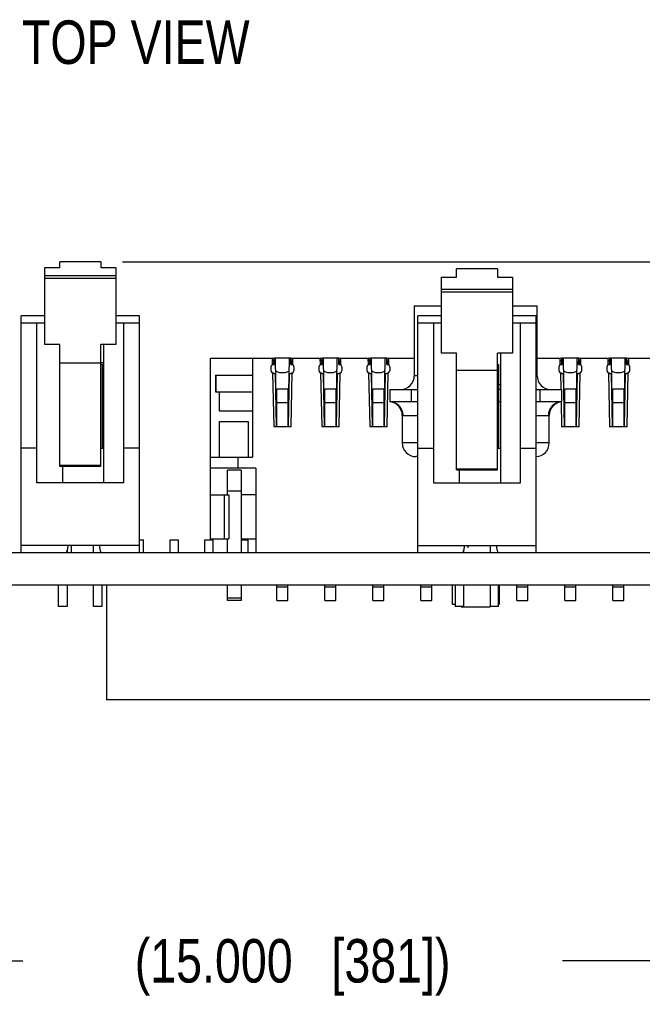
# Model space of a CAD drawing. Header units: inches. Extents: x 0 to 34, y 0 to 22.
# Tile 5 of 84: x 14.5 to 16.3, y 1.6 to 4.5. Entities that reach past the tile are written whole.
import ezdxf

# ---------------------------------------------------------------- set-up
doc = ezdxf.new("R2010")
doc.units = ezdxf.units.IN
doc.header["$LTSCALE"] = 1.87
doc.header["$MEASUREMENT"] = 0
doc.layers.get('0').update_dxf_attribs({"linetype": 'CONTINUOUS'})
doc.layers.add('DETAIL', color=7, linetype='CONTINUOUS')
doc.layers.add('DIMENSIONS', color=7, linetype='CONTINUOUS')
doc.styles.get("Standard").update_dxf_attribs({"font": 'txt', "width": 0.8})
doc.dimstyles.new('DIMSTYLE_2', dxfattribs={"dimtxt": 0.125, "dimasz": 0.18, "dimexe": 0.125, "dimexo": 0.0625, "dimgap": 0.03125, "dimtad": 0, "dimtih": 1, "dimtoh": 1, "dimdec": 3, "dimzin": 4, "dimdsep": 46, "dimtxsty": 'STANDARD', "dimblk": '_FILLED', "dimblk1": '_FILLED', "dimblk2": '_FILLED', "dimcen": 0.09, "dimadec": 0, "dimazin": 0, "dimtp": 0.001, "dimtm": 0.001, "dimtfac": 1, "dimtdec": 3, "dimtofl": 0, "dimtmove": 0, "dimatfit": 3, "dimldrblk": '_FILLED', "dimfxl": 1, "dimtolj": 1, "dimtzin": 4, "dimarcsym": 0})
doc.dimstyles.new('DIMSTYLE_3', dxfattribs={"dimtxt": 0.125, "dimasz": 0.18, "dimexe": 0.125, "dimexo": 0.0625, "dimgap": 0.0625, "dimtad": 0, "dimtih": 1, "dimtoh": 1, "dimdec": 3, "dimzin": 4, "dimdsep": 46, "dimtxsty": 'STANDARD', "dimblk": '_FILLED', "dimblk1": '_FILLED', "dimblk2": '_FILLED', "dimcen": 0.09, "dimadec": 0, "dimazin": 0, "dimtp": 0.001, "dimtm": 0.001, "dimtfac": 1, "dimtdec": 3, "dimtofl": 0, "dimtmove": 0, "dimatfit": 3, "dimldrblk": '_FILLED', "dimfxl": 1, "dimtolj": 1, "dimtzin": 4, "dimarcsym": 0})

# ---------------------------------------------------------------- blocks, each defined once
blk = doc.blocks.new('*D3')
at = {"layer": 'DIMENSIONS', "color": 2, "linetype": 'CONTINUOUS'}
blk.add_line((18.5847, 2.5123), (23.4677, 2.5123), dxfattribs=at)
at = {"layer": 'DIMENSIONS', "color": 2, "linetype": 'CONTINUOUS', "insert": (23.5302, 2.5748), "char_height": 0.125, "width": 1.325, "attachment_point": 1, "line_spacing_factor": 0.9}
blk.add_mtext('4X .331{\\Ftxt.shx;\\W1.000000;\\H0.125000; }[8.4]', dxfattribs=at)
blk = doc.blocks.new('_FILLED')
at = {"color": 0, "linetype": 'BYBLOCK'}
blk.add_solid([(0, 0), (-1, 0.174), (-1, -0.174)], dxfattribs=at)
blk = doc.blocks.new('*D4')
at = {"layer": 'DIMENSIONS', "color": 2, "linetype": 'CONTINUOUS'}
blk.add_line((22.8524, 2.843), (23.4677, 2.843), dxfattribs=at)
at = {"layer": 'DIMENSIONS', "color": 2, "linetype": 'CONTINUOUS', "insert": (23.5302, 2.9055), "char_height": 0.125, "width": 0.825, "attachment_point": 1, "line_spacing_factor": 0.9}
blk.add_mtext('.000{\\Ftxt.shx;\\W1.000000;\\H0.125000; }[0]', dxfattribs=at)
blk = doc.blocks.new('*D8')
at = {"layer": 'DIMENSIONS', "color": 2, "linetype": 'CONTINUOUS'}
blk.add_line((21.5845, 3.7517), (23.4677, 3.7517), dxfattribs=at)
at = {"layer": 'DIMENSIONS', "color": 2, "linetype": 'CONTINUOUS', "insert": (23.5302, 3.8142), "char_height": 0.125, "width": 1.525, "attachment_point": 1, "line_spacing_factor": 0.9}
blk.add_mtext('7X .909{\\Ftxt.shx;\\W1.000000;\\H0.125000; }[23.08]', dxfattribs=at)
blk = doc.blocks.new('*D10')
at = {"layer": 'DIMENSIONS', "color": 2, "linetype": 'CONTINUOUS'}
for p, q in [((22.754, 3.7714), (22.8899, 3.946)), ((22.8899, 3.946), (23.4677, 3.946)), ((14.7917, 3.7714), (22.754, 3.7714))]:
    blk.add_line(p, q, dxfattribs=at)
at = {"layer": 'DIMENSIONS', "color": 2, "linetype": 'CONTINUOUS', "insert": (23.5302, 4.0085), "char_height": 0.125, "width": 1.525, "attachment_point": 1, "line_spacing_factor": 0.9}
blk.add_mtext('2X .928{\\Ftxt.shx;\\W1.000000;\\H0.125000; }[23.58]', dxfattribs=at)
blk = doc.blocks.new('*D12')
at = {"layer": 'DIMENSIONS', "color": 2, "linetype": 'CONTINUOUS'}
for p, q in [((7.7802, 2.7805), (7.7802, 1.6376)), ((22.7802, 2.7805), (22.7802, 1.6376)), ((7.7802, 1.7626), (14.5052, 1.7626)), ((22.7802, 1.7626), (16.0552, 1.7626))]:
    blk.add_line(p, q, dxfattribs=at)
at = {"layer": 'DIMENSIONS', "color": 2, "linetype": 'CONTINUOUS', "xscale": 0.18, "yscale": 0.18, "zscale": 0.18, "rotation": 180}
blk.add_blockref('_FILLED', (7.7802, 1.7626), dxfattribs=at)
at = {"layer": 'DIMENSIONS', "color": 2, "linetype": 'CONTINUOUS', "xscale": 0.18, "yscale": 0.18, "zscale": 0.18}
blk.add_blockref('_FILLED', (22.7802, 1.7626), dxfattribs=at)
at = {"layer": 'DIMENSIONS', "color": 2, "linetype": 'CONTINUOUS', "insert": (15.2802, 1.8251), "char_height": 0.125, "width": 1.425, "attachment_point": 2, "line_spacing_factor": 0.9}
blk.add_mtext('(15.000{\\Ftxt.shx;\\W1.000000;\\H0.125000; }[381])', dxfattribs=at)

msp = doc.modelspace()

# ---------------------------------------------------------------- linework, layer by layer
at = {"color": 7, "linetype": 'CONTINUOUS'}
for p, q in [((14.6112, 3.7553), (14.6112, 3.7714)), ((14.7292, 3.7714), (14.6112, 3.7714)), ((14.7292, 3.7714), (14.7292, 3.7553)), ((14.5682, 3.5337), (14.5682, 3.7553)), ((14.5682, 3.7553), (14.6112, 3.7553)), ((14.7292, 3.7553), (14.7722, 3.7553)), ((14.7722, 3.7553), (14.7722, 3.5337)), ((15.7507, 3.7277), (15.7507, 3.7517)), ((15.8687, 3.7517), (15.7507, 3.7517)), ((15.8687, 3.7517), (15.8687, 3.7277)), ((14.7722, 3.7311), (14.5682, 3.7311)), ((14.5682, 3.7245), (14.7722, 3.7245)), ((15.7077, 3.5088), (15.7077, 3.7277)), ((15.7077, 3.7277), (15.7507, 3.7277)), ((15.8687, 3.7277), (15.9117, 3.7277)), ((15.9117, 3.7277), (15.9117, 3.5088)), ((15.9117, 3.6916), (15.7077, 3.6916)), ((15.7077, 3.6849), (15.9117, 3.6849)), ((15.6297, 3.6447), (15.6297, 3.4439)), ((15.6297, 3.6447), (15.7077, 3.6447)), ((15.9117, 3.6447), (15.9824, 3.6447)), ((15.9824, 3.4439), (15.9824, 3.6447)), ((14.5002, 2.9361), (14.5002, 3.616)), ((14.5682, 3.616), (14.5002, 3.616)), ((14.5002, 3.596), (14.5682, 3.596)), ((14.5452, 3.136), (14.5452, 3.596)), ((14.8402, 3.616), (14.7722, 3.616)), ((14.7722, 3.596), (14.8402, 3.596)), ((14.7952, 3.136), (14.7952, 3.596)), ((14.8402, 2.936), (14.8402, 3.616)), ((15.6397, 2.936), (15.6397, 3.616)), ((15.7077, 3.616), (15.6397, 3.616)), ((15.6397, 3.596), (15.7077, 3.596)), ((15.6847, 3.596), (15.6847, 3.136)), ((15.9797, 3.616), (15.9117, 3.616)), ((15.9117, 3.596), (15.9797, 3.596)), ((15.9347, 3.136), (15.9347, 3.596)), ((15.9797, 2.936), (15.9797, 3.616)), ((14.6112, 3.5337), (14.5682, 3.5337)), ((14.6112, 3.1834), (14.6112, 3.5337)), ((14.7292, 3.1834), (14.7292, 3.5337)), ((14.7722, 3.5337), (14.7292, 3.5337)), ((14.7382, 3.136), (14.7382, 3.5337)), ((14.6112, 3.4812), (14.7292, 3.4812)), ((14.7292, 3.4821), (14.7382, 3.4821)), ((15.2222, 3.4769), (15.2219, 3.4951)), ((15.2221, 3.4768), (15.2221, 3.4951)), ((15.2269, 3.4951), (15.2269, 3.4826)), ((15.2312, 3.4951), (15.2269, 3.4951)), ((15.2272, 3.4769), (15.227, 3.4951)), ((15.2341, 3.3021), (15.2312, 3.4951)), ((15.2678, 3.3021), (15.2707, 3.4951)), ((15.275, 3.4951), (15.2707, 3.4951)), ((15.2747, 3.4769), (15.2749, 3.4951)), ((15.275, 3.4826), (15.275, 3.4951)), ((15.2797, 3.4769), (15.28, 3.4951)), ((15.2798, 3.4951), (15.2798, 3.4768)), ((15.3599, 3.4769), (15.3597, 3.4951)), ((15.3599, 3.4768), (15.3599, 3.4951)), ((15.3647, 3.4951), (15.3647, 3.4826)), ((15.369, 3.4951), (15.3647, 3.4951)), ((15.365, 3.4769), (15.3648, 3.4951)), ((15.3719, 3.3021), (15.369, 3.4951)), ((15.4056, 3.3021), (15.4085, 3.4951)), ((15.4128, 3.4951), (15.4085, 3.4951)), ((15.4125, 3.4769), (15.4127, 3.4951)), ((15.4128, 3.4826), (15.4128, 3.4951)), ((15.4175, 3.4769), (15.4178, 3.4951)), ((15.4176, 3.4951), (15.4176, 3.4768)), ((15.4977, 3.4769), (15.4975, 3.4951)), ((15.4977, 3.4768), (15.4977, 3.4951)), ((15.5025, 3.4951), (15.5025, 3.4826)), ((15.5068, 3.4951), (15.5025, 3.4951)), ((15.5028, 3.4769), (15.5026, 3.4951)), ((15.5097, 3.3021), (15.5068, 3.4951)), ((15.5434, 3.3021), (15.5463, 3.4951)), ((15.5506, 3.4951), (15.5463, 3.4951)), ((15.5503, 3.4769), (15.5505, 3.4951)), ((15.5506, 3.4826), (15.5506, 3.4951)), ((15.5553, 3.4769), (15.5556, 3.4951)), ((15.5554, 3.4951), (15.5554, 3.4768)), ((15.7507, 3.5088), (15.7077, 3.5088)), ((15.7507, 3.1734), (15.7507, 3.5088)), ((15.9117, 3.5088), (15.8687, 3.5088)), ((15.8687, 3.1734), (15.8687, 3.5088)), ((15.8777, 3.136), (15.8777, 3.5088)), ((16.0489, 3.4769), (16.0487, 3.4951)), ((16.0489, 3.4768), (16.0489, 3.4951)), ((16.0579, 3.4951), (16.0537, 3.4951)), ((16.054, 3.4769), (16.0537, 3.4951)), ((16.0537, 3.4951), (16.0537, 3.4826)), ((16.0609, 3.3021), (16.0579, 3.4951)), ((16.0946, 3.3021), (16.0975, 3.4951)), ((16.1017, 3.4951), (16.0975, 3.4951)), ((16.1014, 3.4769), (16.1017, 3.4951)), ((16.1017, 3.4826), (16.1017, 3.4951)), ((16.1065, 3.4769), (16.1068, 3.4951)), ((16.1066, 3.4951), (16.1066, 3.4768)), ((16.1867, 3.4769), (16.1864, 3.4951)), ((16.1867, 3.4768), (16.1867, 3.4951)), ((16.1957, 3.4951), (16.1915, 3.4951)), ((16.1918, 3.4769), (16.1915, 3.4951)), ((16.1915, 3.4951), (16.1915, 3.4826)), ((16.1987, 3.3021), (16.1957, 3.4951)), ((16.2324, 3.3021), (16.2353, 3.4951)), ((16.2395, 3.4951), (16.2353, 3.4951)), ((16.2392, 3.4769), (16.2395, 3.4951)), ((16.2395, 3.4826), (16.2395, 3.4951)), ((16.2443, 3.4769), (16.2446, 3.4951)), ((16.2444, 3.4951), (16.2444, 3.4768)), ((14.7327, 3.476), (14.7292, 3.476)), ((14.7327, 3.476), (14.7327, 3.236)), ((15.2222, 3.4769), (15.2272, 3.4769)), ((15.2747, 3.4769), (15.2797, 3.4769)), ((15.3599, 3.4769), (15.365, 3.4769)), ((15.4125, 3.4769), (15.4175, 3.4769)), ((15.4977, 3.4769), (15.5028, 3.4769)), ((15.5503, 3.4769), (15.5553, 3.4769)), ((15.7507, 3.4602), (15.8687, 3.4602)), ((15.8687, 3.476), (15.8722, 3.476)), ((15.8722, 3.236), (15.8722, 3.476)), ((16.0489, 3.4769), (16.054, 3.4769)), ((16.1014, 3.4769), (16.1065, 3.4769)), ((16.1867, 3.4769), (16.1918, 3.4769)), ((16.2392, 3.4769), (16.2443, 3.4769)), ((15.2228, 3.4523), (15.2259, 3.2982)), ((15.2293, 3.45), (15.2271, 3.4505)), ((15.2314, 3.4498), (15.2293, 3.45)), ((15.2293, 3.4498), (15.2314, 3.4498)), ((15.2726, 3.45), (15.2705, 3.4498)), ((15.2705, 3.4498), (15.2726, 3.4498)), ((15.2748, 3.4505), (15.2726, 3.45)), ((15.276, 3.2982), (15.2791, 3.4523)), ((15.3606, 3.4523), (15.3637, 3.2982)), ((15.3671, 3.45), (15.3649, 3.4505)), ((15.3692, 3.4498), (15.3671, 3.45)), ((15.3671, 3.4498), (15.3692, 3.4498)), ((15.4104, 3.45), (15.4083, 3.4498)), ((15.4083, 3.4498), (15.4104, 3.4498)), ((15.4126, 3.4505), (15.4104, 3.45)), ((15.4138, 3.2982), (15.4169, 3.4523)), ((15.4984, 3.4523), (15.5015, 3.2982)), ((15.5049, 3.45), (15.5027, 3.4505)), ((15.507, 3.4498), (15.5049, 3.45)), ((15.5049, 3.4498), (15.507, 3.4498)), ((15.5482, 3.45), (15.5461, 3.4498)), ((15.5461, 3.4498), (15.5482, 3.4498)), ((15.5504, 3.4505), (15.5482, 3.45)), ((15.5516, 3.2982), (15.5547, 3.4523)), ((15.6397, 3.4439), (15.6297, 3.4439)), ((15.9824, 3.4439), (15.9797, 3.4439)), ((16.0495, 3.4523), (16.0505, 3.4045)), ((16.0561, 3.45), (16.0538, 3.4505)), ((16.0582, 3.4498), (16.0561, 3.45)), ((16.0561, 3.4498), (16.0582, 3.4498)), ((16.0994, 3.45), (16.0973, 3.4498)), ((16.0973, 3.4498), (16.0994, 3.4498)), ((16.1016, 3.4505), (16.0994, 3.45)), ((16.1028, 3.2982), (16.1059, 3.4523)), ((16.1873, 3.4523), (16.1904, 3.2982)), ((16.1939, 3.45), (16.1916, 3.4505)), ((16.196, 3.4498), (16.1939, 3.45)), ((16.1939, 3.4498), (16.196, 3.4498)), ((16.2372, 3.45), (16.2351, 3.4498)), ((16.2351, 3.4498), (16.2372, 3.4498)), ((16.2394, 3.4505), (16.2372, 3.45)), ((16.2406, 3.2982), (16.2437, 3.4523)), ((15.559, 3.4045), (15.559, 3.3691)), ((15.559, 3.4045), (15.6397, 3.4045)), ((15.622, 3.3691), (15.622, 3.4045)), ((15.8777, 3.4183), (15.8722, 3.4183)), ((15.8777, 3.4045), (15.8722, 3.4045)), ((15.9797, 3.4045), (16.0531, 3.4045)), ((15.9901, 3.4045), (15.9901, 3.3691)), ((16.0531, 3.3691), (16.0531, 3.4045)), ((15.6397, 3.3691), (15.559, 3.3691)), ((15.8777, 3.3691), (15.8722, 3.3691)), ((16.0531, 3.3691), (15.9797, 3.3691)), ((16.0512, 3.3691), (16.0526, 3.2982)), ((15.595, 3.3299), (15.595, 3.251)), ((15.5974, 3.3297), (15.595, 3.3299)), ((15.5974, 3.3297), (15.6397, 3.3297)), ((15.9797, 3.3297), (16.0147, 3.3297)), ((16.0171, 3.3299), (16.0147, 3.3297)), ((16.0171, 3.251), (16.0171, 3.3299)), ((14.5452, 3.236), (14.5002, 3.236)), ((14.7292, 3.236), (14.7382, 3.236)), ((14.8402, 3.236), (14.7952, 3.236)), ((15.6397, 3.251), (15.595, 3.251)), ((15.6397, 3.236), (15.6847, 3.236)), ((15.8687, 3.236), (15.8777, 3.236)), ((15.9347, 3.236), (15.9797, 3.236)), ((16.0171, 3.251), (15.9797, 3.251)), ((15.6397, 3.2116), (15.6344, 3.2116)), ((14.7292, 3.1864), (14.6112, 3.1864)), ((14.6112, 3.1839), (14.7292, 3.1839)), ((14.7292, 3.1836), (14.6112, 3.1836)), ((14.7292, 3.1834), (14.6112, 3.1834)), ((14.6202, 3.136), (14.6202, 3.1834)), ((15.8687, 3.1759), (15.7507, 3.1759)), ((15.7507, 3.1737), (15.8687, 3.1737)), ((15.8687, 3.1735), (15.7507, 3.1735)), ((15.8687, 3.1734), (15.7507, 3.1734)), ((15.7597, 3.136), (15.7597, 3.1734)), ((14.7952, 3.136), (14.5452, 3.136)), ((15.6847, 3.136), (15.9347, 3.136)), ((14.8402, 2.973), (14.852, 2.973)), ((14.852, 2.936), (14.852, 2.973)), ((14.9283, 2.936), (14.9283, 2.973)), ((14.9283, 2.973), (14.952, 2.973)), ((14.952, 2.936), (14.952, 2.973)), ((15.0283, 2.936), (15.0283, 2.973)), ((15.0283, 2.973), (15.052, 2.973)), ((15.052, 2.936), (15.052, 2.973)), ((15.1328, 2.973), (15.152, 2.973)), ((15.152, 2.936), (15.152, 2.973)), ((14.8402, 2.956), (14.5002, 2.956)), ((14.6452, 2.936), (14.6452, 2.956)), ((14.7079, 2.936), (14.7079, 2.956)), ((15.6397, 2.956), (15.9797, 2.956)), ((15.7847, 2.9499), (15.7847, 2.956)), ((15.8474, 2.956), (15.8474, 2.936)), ((7.7802, 2.936), (22.7802, 2.936)), ((14.6324, 2.9427), (14.6324, 2.936)), ((15.77, 2.937), (15.7697, 2.936)), ((15.7719, 2.936), (15.7719, 2.9428)), ((7.7802, 2.843), (22.7802, 2.843)), ((14.6079, 2.781), (14.6079, 2.843)), ((14.6324, 2.843), (14.6324, 2.781)), ((14.7079, 2.781), (14.7079, 2.843)), ((14.7324, 2.843), (14.7324, 2.781)), ((14.7457, 2.843), (14.7457, 2.5123)), ((15.7383, 2.843), (15.7383, 2.7872)), ((15.7474, 2.843), (15.7474, 2.781)), ((15.7719, 2.781), (15.7719, 2.843)), ((15.8474, 2.843), (15.8474, 2.781)), ((15.8719, 2.781), (15.8719, 2.843)), ((15.8738, 2.843), (15.8738, 2.7872)), ((14.6324, 2.781), (14.6079, 2.781)), ((14.7324, 2.781), (14.7079, 2.781)), ((15.7383, 2.7872), (15.7474, 2.7872)), ((15.7719, 2.781), (15.7474, 2.781)), ((15.7645, 2.781), (15.7651, 2.7786)), ((15.847, 2.7786), (15.7651, 2.7786)), ((15.847, 2.7786), (15.8476, 2.781)), ((15.8719, 2.781), (15.8474, 2.781)), ((15.8719, 2.7872), (15.8738, 2.7872)), ((17.8346, 2.5123), (14.7457, 2.5123))]:
    msp.add_line(p, q, dxfattribs=at)
at = {"color": 6, "linetype": 'CONTINUOUS'}
for p, q in [((15.0443, 2.9754), (15.0443, 3.4951)), ((15.0443, 3.4951), (15.2269, 3.4951)), ((15.1645, 3.4951), (15.1645, 3.2097)), ((15.2707, 3.4951), (15.2312, 3.4951)), ((15.275, 3.4951), (15.3647, 3.4951)), ((15.4085, 3.4951), (15.369, 3.4951)), ((15.4128, 3.4951), (15.5025, 3.4951)), ((15.5463, 3.4951), (15.5068, 3.4951)), ((15.5506, 3.4951), (15.6297, 3.4951)), ((15.9824, 3.4951), (16.0537, 3.4951)), ((16.0975, 3.4951), (16.0579, 3.4951)), ((16.1017, 3.4951), (16.1915, 3.4951)), ((16.2353, 3.4951), (16.1957, 3.4951)), ((16.2395, 3.4951), (16.3293, 3.4951)), ((15.2175, 3.4675), (15.2175, 3.4616)), ((15.2844, 3.4616), (15.2844, 3.4675)), ((15.3553, 3.4675), (15.3553, 3.4616)), ((15.4222, 3.4616), (15.4222, 3.4675)), ((15.4931, 3.4675), (15.4931, 3.4616)), ((15.56, 3.4616), (15.56, 3.4675)), ((16.0443, 3.4675), (16.0443, 3.4616)), ((16.1112, 3.4616), (16.1112, 3.4675)), ((16.1821, 3.4675), (16.1821, 3.4616)), ((16.249, 3.4616), (16.249, 3.4675)), ((15.0582, 3.4459), (15.0582, 3.3977)), ((15.0582, 3.4459), (15.1645, 3.4459)), ((15.06, 3.4459), (15.06, 3.3977)), ((15.2341, 3.2982), (15.2314, 3.4498)), ((15.2705, 3.4498), (15.2678, 3.2982)), ((15.3719, 3.2982), (15.3692, 3.4498)), ((15.4083, 3.4498), (15.4056, 3.2982)), ((15.5097, 3.2982), (15.507, 3.4498)), ((15.5461, 3.4498), (15.5434, 3.2982)), ((16.0608, 3.2982), (16.0582, 3.4498)), ((16.0973, 3.4498), (16.0946, 3.2982)), ((16.1986, 3.2982), (16.196, 3.4498)), ((16.2351, 3.4498), (16.2324, 3.2982)), ((15.0582, 3.3977), (15.1645, 3.3977)), ((15.0689, 3.3977), (15.0689, 3.3435)), ((15.2352, 3.2982), (15.2352, 3.4065)), ((15.2352, 3.4065), (15.2667, 3.4065)), ((15.2667, 3.4065), (15.2667, 3.2982)), ((15.373, 3.2982), (15.373, 3.4065)), ((15.373, 3.4065), (15.4045, 3.4065)), ((15.4045, 3.4065), (15.4045, 3.2982)), ((15.5108, 3.2982), (15.5108, 3.4065)), ((15.5108, 3.4065), (15.5423, 3.4065)), ((15.5423, 3.4065), (15.5423, 3.2982)), ((16.062, 3.4065), (16.0935, 3.4065)), ((16.062, 3.2982), (16.062, 3.4065)), ((16.0935, 3.4065), (16.0935, 3.2982)), ((16.1998, 3.4065), (16.2313, 3.4065)), ((16.1998, 3.2982), (16.1998, 3.4065)), ((16.2313, 3.4065), (16.2313, 3.2982)), ((15.0689, 3.3435), (15.1645, 3.3435)), ((15.2352, 3.3671), (15.2667, 3.3671)), ((15.373, 3.3671), (15.4045, 3.3671)), ((15.5108, 3.3671), (15.5423, 3.3671)), ((16.062, 3.3671), (16.0935, 3.3671)), ((16.1998, 3.3671), (16.2313, 3.3671)), ((15.0689, 3.312), (15.0689, 3.2097)), ((15.1535, 3.312), (15.0689, 3.312)), ((15.1535, 3.2097), (15.1535, 3.312)), ((15.2259, 3.2982), (15.276, 3.2982)), ((15.3637, 3.2982), (15.4138, 3.2982)), ((15.5015, 3.2982), (15.5516, 3.2982)), ((16.0526, 3.2982), (16.1028, 3.2982)), ((16.1904, 3.2982), (16.2406, 3.2982)), ((15.0443, 3.2097), (15.1645, 3.2097)), ((15.123, 3.2097), (15.123, 3.1782)), ((15.1742, 3.1782), (15.0443, 3.1782)), ((15.0935, 3.1014), (15.0935, 3.1723)), ((15.1328, 3.1723), (15.0935, 3.1723)), ((15.1328, 3.1723), (15.1328, 2.936)), ((15.1742, 3.1782), (15.1742, 2.936)), ((15.0935, 3.1132), (15.1328, 3.1132)), ((15.0443, 3.1014), (15.0974, 3.1014)), ((15.0837, 3.1014), (15.0837, 2.9754)), ((15.0974, 3.1014), (15.0974, 2.9754)), ((15.1742, 3.1014), (15.1328, 3.1014)), ((15.0443, 2.9754), (15.0974, 2.9754)), ((15.0935, 2.936), (15.0935, 2.9754)), ((15.1328, 2.9754), (15.1742, 2.9754)), ((15.0935, 2.7982), (15.0935, 2.843)), ((15.1328, 2.843), (15.1328, 2.7982)), ((15.2352, 2.7982), (15.2352, 2.843)), ((15.2352, 2.8376), (15.2667, 2.8376)), ((15.2667, 2.7982), (15.2667, 2.843)), ((15.373, 2.7982), (15.373, 2.843)), ((15.373, 2.8376), (15.4045, 2.8376)), ((15.4045, 2.7982), (15.4045, 2.843)), ((15.5108, 2.7982), (15.5108, 2.843)), ((15.5108, 2.8376), (15.5423, 2.8376)), ((15.5423, 2.7982), (15.5423, 2.843)), ((15.6486, 2.7982), (15.6486, 2.843)), ((15.6486, 2.8376), (15.6801, 2.8376)), ((15.6801, 2.7982), (15.6801, 2.843)), ((15.9242, 2.7982), (15.9242, 2.843)), ((15.9242, 2.8376), (15.9557, 2.8376)), ((15.9557, 2.7982), (15.9557, 2.843)), ((16.062, 2.7982), (16.062, 2.843)), ((16.062, 2.8376), (16.0935, 2.8376)), ((16.0935, 2.7982), (16.0935, 2.843)), ((16.1998, 2.7982), (16.1998, 2.843)), ((16.1998, 2.8376), (16.2313, 2.8376)), ((16.2313, 2.7982), (16.2313, 2.843)), ((15.0935, 2.8061), (15.1328, 2.8061)), ((15.1328, 2.7982), (15.0935, 2.7982)), ((15.2352, 2.7982), (15.2667, 2.7982)), ((15.373, 2.7982), (15.4045, 2.7982)), ((15.5108, 2.7982), (15.5423, 2.7982)), ((15.6486, 2.7982), (15.6801, 2.7982)), ((15.9242, 2.7982), (15.9557, 2.7982)), ((16.062, 2.7982), (16.0935, 2.7982)), ((16.1998, 2.7982), (16.2313, 2.7982))]:
    msp.add_line(p, q, dxfattribs=at)
at = {"color": 7, "linetype": 'CONTINUOUS'}
for centre, radius, start, end in [((15.222, 3.4826), 0.00492, 295.7143, 90), ((15.2799, 3.4826), 0.00492, 90, 244.2857), ((15.3598, 3.4826), 0.00492, 295.7143, 90), ((15.4177, 3.4826), 0.00492, 90, 244.2857), ((15.4976, 3.4826), 0.00492, 295.7143, 90), ((15.5555, 3.4826), 0.00492, 90, 244.2857), ((16.0488, 3.4826), 0.00492, 295.7143, 90), ((16.1067, 3.4826), 0.00492, 90, 244.2857), ((16.1866, 3.4826), 0.00492, 295.7143, 90), ((16.2445, 3.4826), 0.00492, 90, 244.2857), ((15.2293, 3.4675), 0.0118, 115.804, 127.7432), ((15.2726, 3.4675), 0.0118, 52.2568, 64.196), ((15.3671, 3.4675), 0.0118, 115.804, 127.7432), ((15.4104, 3.4675), 0.0118, 52.2568, 64.196), ((15.5049, 3.4675), 0.0118, 115.804, 127.7432), ((15.5482, 3.4675), 0.0118, 52.2568, 64.196), ((16.0561, 3.4675), 0.0118, 115.804, 127.7432), ((16.0994, 3.4675), 0.0118, 52.2568, 64.196), ((16.1939, 3.4675), 0.0118, 115.804, 127.7432), ((16.2372, 3.4675), 0.0118, 52.2568, 64.196), ((15.2327, 3.4679), 0.0185, 237.5012, 238.2879), ((15.2293, 3.4616), 0.0118, 236.4352, 270), ((15.2726, 3.4616), 0.0118, 270, 303.5648), ((15.2692, 3.4678), 0.0184, 301.7178, 302.507), ((15.3705, 3.4679), 0.0185, 237.5012, 238.2879), ((15.3671, 3.4616), 0.0118, 236.4352, 270), ((15.4104, 3.4616), 0.0118, 270, 303.5648), ((15.407, 3.4678), 0.0184, 301.7178, 302.507), ((15.5083, 3.4679), 0.0185, 237.5012, 238.2879), ((15.5049, 3.4616), 0.0118, 236.4352, 270), ((15.5482, 3.4616), 0.0118, 270, 303.5648), ((15.5448, 3.4678), 0.0184, 301.7178, 302.507), ((15.5903, 3.4439), 0.0394, 270, 360), ((16.0218, 3.4439), 0.0394, 180, 270), ((16.0595, 3.4679), 0.0185, 237.5012, 238.2879), ((16.0561, 3.4616), 0.0118, 236.4352, 270), ((16.0994, 3.4616), 0.0118, 270, 303.5648), ((16.096, 3.4678), 0.0184, 301.7178, 302.507), ((16.1973, 3.4679), 0.0185, 237.5012, 238.2879), ((16.1939, 3.4616), 0.0118, 236.4352, 270), ((16.2372, 3.4616), 0.0118, 270, 303.5648), ((16.2338, 3.4678), 0.0184, 301.7178, 302.507), ((15.5557, 3.3299), 0.0394, 0, 85.124), ((16.0565, 3.3299), 0.0394, 94.876, 180), ((15.6344, 3.251), 0.0394, 180, 270), ((15.9777, 3.251), 0.0394, 272.8572, 360)]:
    msp.add_arc(centre, radius, start, end, dxfattribs=at)
at = {"color": 6, "linetype": 'CONTINUOUS'}
for centre, start, end in [((15.2293, 3.4675), 127.7432, 180), ((15.2293, 3.4616), 180, 236.4352), ((15.2726, 3.4616), 303.5648, 360), ((15.2726, 3.4675), 0, 52.2568), ((15.3671, 3.4675), 127.7432, 180), ((15.3671, 3.4616), 180, 236.4352), ((15.4104, 3.4616), 303.5648, 360), ((15.4104, 3.4675), 0, 52.2568), ((15.5049, 3.4675), 127.7432, 180), ((15.5049, 3.4616), 180, 236.4352), ((15.5482, 3.4616), 303.5648, 360), ((15.5482, 3.4675), 0, 52.2568), ((16.0561, 3.4675), 127.7432, 180), ((16.0561, 3.4616), 180, 236.4352), ((16.0994, 3.4616), 303.5648, 360), ((16.0994, 3.4675), 0, 52.2568), ((16.1939, 3.4675), 127.7432, 180), ((16.1939, 3.4616), 180, 236.4352), ((16.2372, 3.4616), 303.5648, 360), ((16.2372, 3.4675), 0, 52.2568)]:
    msp.add_arc(centre, 0.0118, start, end, dxfattribs=at)
for points in [[(15.2703, 3.4576), (15.2674, 3.4559), (15.2612, 3.4531), (15.251, 3.4516), (15.2408, 3.4531), (15.2346, 3.4559), (15.2317, 3.4576)], [(15.4081, 3.4576), (15.4052, 3.4559), (15.399, 3.4531), (15.3888, 3.4516), (15.3786, 3.4531), (15.3724, 3.4559), (15.3695, 3.4576)], [(15.5459, 3.4576), (15.543, 3.4559), (15.5368, 3.4531), (15.5266, 3.4516), (15.5164, 3.4531), (15.5102, 3.4559), (15.5073, 3.4576)], [(16.097, 3.4576), (16.0942, 3.4559), (16.0879, 3.4531), (16.0778, 3.4516), (16.0676, 3.4531), (16.0614, 3.4559), (16.0585, 3.4576)], [(16.2348, 3.4576), (16.232, 3.4559), (16.2257, 3.4531), (16.2156, 3.4516), (16.2054, 3.4531), (16.1992, 3.4559), (16.1963, 3.4576)]]:
    msp.add_open_spline(points, degree=3, knots=[0, 0, 0, 0, 0.247311, 0.50002, 0.752698, 1, 1, 1, 1], dxfattribs=at)
at = {"color": 7, "linetype": 'CONTINUOUS'}
for points, knots in [([(15.2271, 3.4505), (15.2264, 3.4507), (15.2249, 3.451), (15.2236, 3.4517), (15.223, 3.4521)], [0, 0, 0, 0, 0.486157, 1, 1, 1, 1]), ([(15.2789, 3.4521), (15.2783, 3.4517), (15.277, 3.451), (15.2755, 3.4507), (15.2748, 3.4505)], [0, 0, 0, 0, 0.513838, 1, 1, 1, 1]), ([(15.3649, 3.4505), (15.3642, 3.4507), (15.3627, 3.451), (15.3614, 3.4517), (15.3608, 3.4521)], [0, 0, 0, 0, 0.486157, 1, 1, 1, 1]), ([(15.4167, 3.4521), (15.4161, 3.4517), (15.4148, 3.451), (15.4133, 3.4507), (15.4126, 3.4505)], [0, 0, 0, 0, 0.513838, 1, 1, 1, 1]), ([(15.5027, 3.4505), (15.502, 3.4507), (15.5005, 3.451), (15.4992, 3.4517), (15.4986, 3.4521)], [0, 0, 0, 0, 0.486157, 1, 1, 1, 1]), ([(15.5545, 3.4521), (15.5539, 3.4517), (15.5526, 3.451), (15.5511, 3.4507), (15.5504, 3.4505)], [0, 0, 0, 0, 0.513838, 1, 1, 1, 1]), ([(16.0538, 3.4505), (16.0531, 3.4507), (16.0517, 3.451), (16.0504, 3.4517), (16.0498, 3.4521)], [0, 0, 0, 0, 0.486157, 1, 1, 1, 1]), ([(16.1057, 3.4521), (16.105, 3.4517), (16.1037, 3.451), (16.1023, 3.4507), (16.1016, 3.4505)], [0, 0, 0, 0, 0.513838, 1, 1, 1, 1]), ([(16.1916, 3.4505), (16.1909, 3.4507), (16.1895, 3.451), (16.1882, 3.4517), (16.1876, 3.4521)], [0, 0, 0, 0, 0.486157, 1, 1, 1, 1]), ([(16.2435, 3.4521), (16.2428, 3.4517), (16.2415, 3.451), (16.2401, 3.4507), (16.2394, 3.4505)], [0, 0, 0, 0, 0.513838, 1, 1, 1, 1]), ([(15.5974, 3.3297), (15.5974, 3.3347), (15.5955, 3.3449), (15.587, 3.3583), (15.574, 3.3671), (15.5638, 3.3691), (15.559, 3.3691)], [0, 0, 0, 0, 0.242846, 0.504013, 0.762642, 1, 1, 1, 1]), ([(16.0531, 3.3691), (16.0483, 3.3691), (16.0382, 3.3671), (16.0251, 3.3583), (16.0166, 3.3449), (16.0147, 3.3347), (16.0147, 3.3297)], [0, 0, 0, 0, 0.237358, 0.495987, 0.757154, 1, 1, 1, 1]), ([(14.6343, 2.956), (14.6343, 2.9547), (14.6342, 2.9521), (14.6338, 2.949), (14.6334, 2.9466), (14.633, 2.9449), (14.6326, 2.9434), (14.6322, 2.9419), (14.6318, 2.9406), (14.6314, 2.9395), (14.6311, 2.9386), (14.6309, 2.938), (14.6308, 2.9376), (14.6306, 2.9372), (14.6305, 2.9369), (14.6304, 2.9367), (14.6303, 2.9364), (14.6303, 2.9363), (14.6302, 2.9362), (14.6302, 2.9361), (14.6302, 2.9361), (14.6302, 2.9361), (14.6302, 2.9361), (14.6302, 2.936), (14.6302, 2.936)], [0, 0, 0, 0, 0.191594, 0.3765, 0.463929, 0.547095, 0.625356, 0.698038, 0.764477, 0.823999, 0.875907, 0.898791, 0.919531, 0.938053, 0.954286, 0.968156, 0.979592, 0.988519, 0.992027, 0.994898, 0.99713, 0.998724, 0.999681, 1, 1, 1, 1]), ([(14.7302, 2.936), (14.7302, 2.936), (14.7302, 2.9361), (14.7301, 2.9361), (14.7301, 2.9361), (14.7301, 2.9361), (14.7301, 2.9362), (14.7301, 2.9363), (14.73, 2.9364), (14.7299, 2.9367), (14.7298, 2.9369), (14.7297, 2.9372), (14.7295, 2.9377), (14.7292, 2.9385), (14.7289, 2.9395), (14.7285, 2.9406), (14.7279, 2.9424), (14.7273, 2.945), (14.7266, 2.9484), (14.7261, 2.9521), (14.726, 2.9547), (14.726, 2.956)], [0, 0, 0, 0, 0.000328, 0.00131, 0.002939, 0.00521, 0.008119, 0.011658, 0.020609, 0.032019, 0.045844, 0.062042, 0.080546, 0.124153, 0.176019, 0.235507, 0.301929, 0.452769, 0.623218, 0.808178, 1, 1, 1, 1]), ([(15.7697, 2.936), (15.7697, 2.936), (15.7697, 2.936), (15.7697, 2.9361), (15.7697, 2.9361), (15.7697, 2.9361), (15.7697, 2.9362), (15.7698, 2.9363), (15.7698, 2.9364), (15.7699, 2.9367), (15.77, 2.9369), (15.7701, 2.9372), (15.7703, 2.9376), (15.7704, 2.938), (15.7706, 2.9386), (15.7709, 2.9395), (15.7713, 2.9406), (15.7717, 2.9419), (15.7721, 2.9434), (15.7727, 2.9455), (15.7731, 2.9478), (15.7735, 2.9502), (15.7737, 2.9528), (15.7738, 2.9547), (15.7738, 2.956)], [0, 0, 0, 0, 0.000327, 0.001305, 0.002929, 0.005194, 0.008095, 0.011627, 0.020565, 0.031968, 0.045799, 0.062014, 0.080544, 0.101304, 0.124212, 0.176139, 0.23567, 0.302125, 0.374814, 0.453078, 0.623612, 0.714562, 0.808339, 1, 1, 1, 1]), ([(15.8655, 2.956), (15.8655, 2.9535), (15.8658, 2.9497), (15.8668, 2.945), (15.8677, 2.9414), (15.8687, 2.9385), (15.8694, 2.9365), (15.8697, 2.936)], [0, 0, 0, 0, 0.376154, 0.546769, 0.697759, 0.919299, 1, 1, 1, 1])]:
    msp.add_open_spline(points, degree=3, knots=knots, dxfattribs=at)

# ---------------------------------------------------------------- texts
at = {"layer": 'DETAIL', "color": 2, "linetype": 'CONTINUOUS', "insert": (14.5028, 4.4653), "char_height": 0.125, "width": 0.8, "attachment_point": 1, "line_spacing_factor": 0.9}
msp.add_mtext('TOP VIEW', dxfattribs=at)

# ---------------------------------------------------------------- dimensions: what is measured, and where the dimension line sits
at = {"layer": 'DIMENSIONS', "color": 2, "linetype": 'CONTINUOUS'}
for feature_location, offset, origin, text, picture, middle in [((14.7917, 3.7714), (8.676, 0.1747), (14.6112, 2.843), '2X <>', '*D10', (24.2927, 3.946)), ((21.5845, 3.7517), (1.8832, 0), (9.6367, 2.843), '7X <>', '*D8', (24.2927, 3.7517)), ((18.5847, 2.5123), (4.883, 0), (15.2802, 2.843), '4X <>', '*D3', (24.1927, 2.5123))]:
    dim = msp.add_ordinate_dim(feature_location=feature_location, offset=offset, dtype=0, origin=origin, text=text, dimstyle='DIMSTYLE_2', dxfattribs=at)
    dim.commit()
    dim.dimension.update_dxf_attribs({"geometry": picture, "text_midpoint": middle})
dim = msp.add_ordinate_dim(feature_location=(22.85243375, 2.843036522), offset=(0.6152243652, 0), dtype=0, origin=(15.2801581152, 2.843036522), dimstyle='DIMSTYLE_2', dxfattribs=at)
dim.commit()
dim.dimension.update_dxf_attribs({"geometry": '*D4', "text_midpoint": (23.9426581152, 2.843036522)})
dim = msp.add_linear_dim(base=(22.7802, 1.7626), p1=(7.7802, 2.843), p2=(22.7802, 2.843), text='(<>)', dimstyle='DIMSTYLE_3', dxfattribs=at)
dim.commit()
dim.dimension.update_dxf_attribs({"geometry": '*D12', "text_midpoint": (15.2802, 1.7626), "dimtype": 160})

doc.saveas('drawing.dxf')
